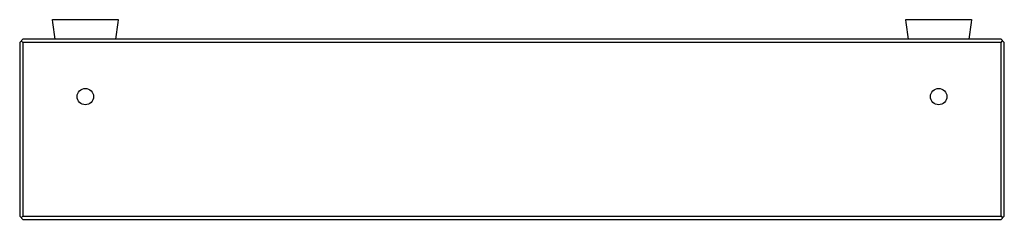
# Model space of a CAD drawing. Header units: millimetres. Extents: x 4113.313 to 4113.913, y 2129.713 to 2129.835.
import ezdxf

# ---------------------------------------------------------------- set-up
doc = ezdxf.new("R2010")
doc.units = ezdxf.units.MM
doc.layers.add('SANINDUSA', color=3, linetype='Continuous')

msp = doc.modelspace()

# ---------------------------------------------------------------- linework, layer by layer
at = {"layer": 'SANINDUSA'}
for p, q in [((4113.33286, 2129.83468), (4113.37286, 2129.83468)), ((4113.33289, 2129.83451), (4113.33286, 2129.83468)), ((4113.37286, 2129.83468), (4113.37284, 2129.83451)), ((4113.85286, 2129.83468), (4113.89286, 2129.83468)), ((4113.85289, 2129.83451), (4113.85286, 2129.83468)), ((4113.89286, 2129.83468), (4113.89284, 2129.83451)), ((4113.31286, 2129.82068), (4113.31486, 2129.82268)), ((4113.31286, 2129.82068), (4113.31286, 2129.71468)), ((4113.31386, 2129.82168), (4113.31486, 2129.82068)), ((4113.91086, 2129.82268), (4113.31486, 2129.82268)), ((4113.31486, 2129.82068), (4113.31486, 2129.71468)), ((4113.91086, 2129.82068), (4113.31486, 2129.82068)), ((4113.91086, 2129.82268), (4113.91286, 2129.82068)), ((4113.91086, 2129.82068), (4113.91186, 2129.82168)), ((4113.91086, 2129.71468), (4113.91086, 2129.82068)), ((4113.91286, 2129.71468), (4113.91286, 2129.82068)), ((4113.31486, 2129.71268), (4113.31286, 2129.71468)), ((4113.31486, 2129.71468), (4113.31386, 2129.71368)), ((4113.31486, 2129.71468), (4113.91086, 2129.71468)), ((4113.31486, 2129.71268), (4113.91086, 2129.71268)), ((4113.91086, 2129.71468), (4113.91186, 2129.71368)), ((4113.91286, 2129.71468), (4113.91086, 2129.71268))]:
    msp.add_line(p, q, dxfattribs=at)
for centre in [(4113.35286, 2129.78768), (4113.87286, 2129.78768)]:
    msp.add_circle(centre, 0.005, dxfattribs=at)
for centre, start, end in [((4111.68272, 2129.60236), 7.59763, 8.00794), ((4115.02301, 2129.60236), 171.99206, 172.40237), ((4112.20272, 2129.60236), 7.59763, 8.00794), ((4115.54301, 2129.60236), 171.99206, 172.40237)]:
    msp.add_arc(centre, 1.66642, start, end, dxfattribs=at)

doc.saveas('drawing.dxf')
